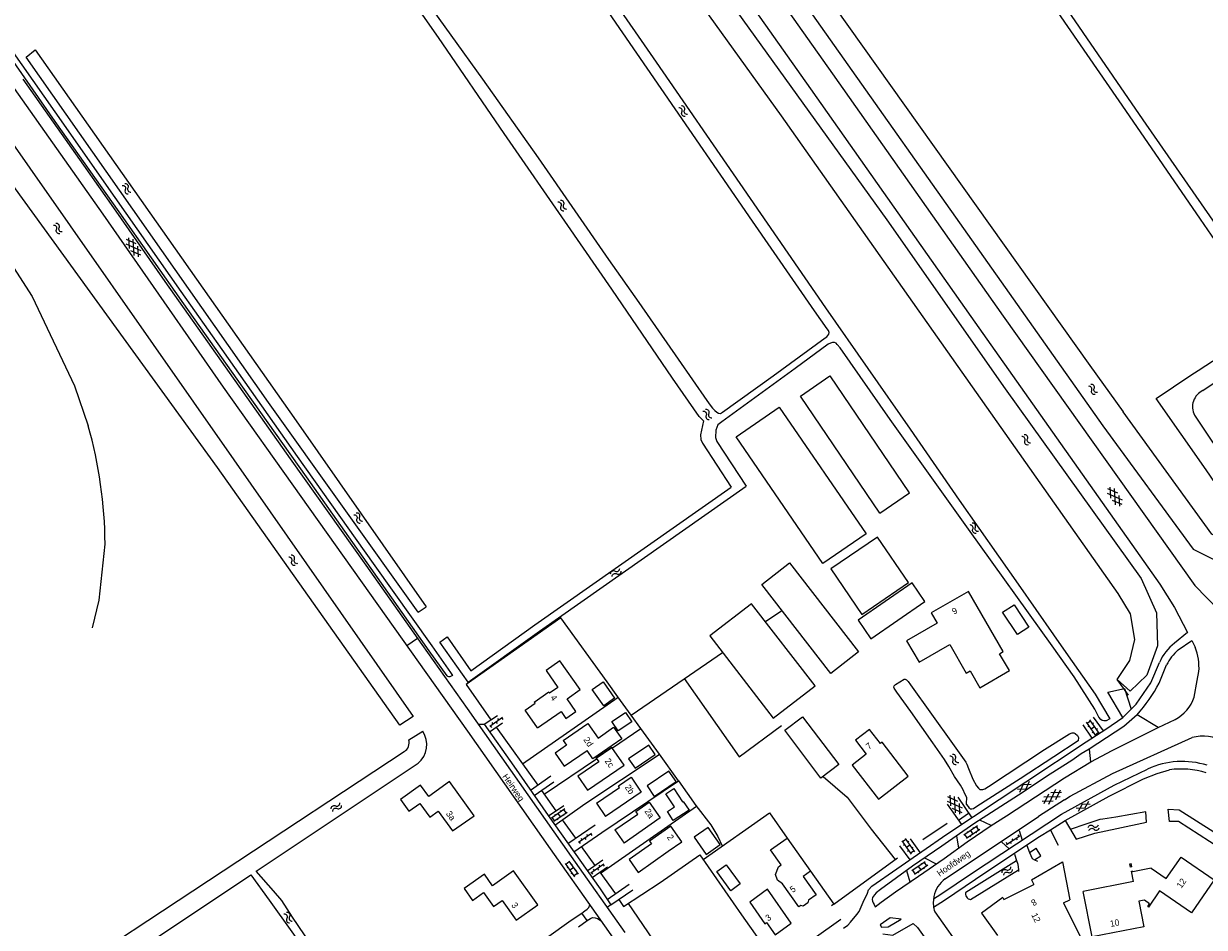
# Model space of a CAD drawing. Header units: metres. Extents: x 195864 to 198202, y 543264 to 544906.
# Tile 63 of 79: x 197146 to 197481, y 544102 to 544359. Entities that reach past the tile are written whole.
import ezdxf

# ---------------------------------------------------------------- set-up
doc = ezdxf.new("R2010")
doc.units = ezdxf.units.M
doc.header["$MEASUREMENT"] = 0
for name, color, linetype, lineweight in [('Level 11', 7, 'Continuous', 0), ('Level 12', 7, 'Continuous', 0), ('Level 19', 7, 'Continuous', 0), ('Level 26', 7, 'Continuous', 0), ('Level 28', 7, 'Continuous', 0), ('Level 29', 7, 'Continuous', 0), ('Level 32', 7, 'Continuous', 0), ('Level 34', 7, 'Continuous', 0), ('Level 41', 7, 'Continuous', 0), ('Level 43', 7, 'Continuous', 0)]:
    doc.layers.add(name, color=color, linetype=linetype, lineweight=lineweight)
doc.styles.add('Style-CHAR_FAST_FONT', font='CHAR_FAST_FONT.shx')

# ---------------------------------------------------------------- blocks, each defined once
blk = doc.blocks.new('GV2')
at = {"layer": 'Level 41', "color": 7, "linetype": 'Continuous', "lineweight": 0, "flags": 128}
for points in [[(1.2, -2), (0, 0), (1.2, 2)], [(0.2, -2), (1.4, 0), (0.2, 2)]]:
    blk.add_lwpolyline(points, dxfattribs=at)
blk = doc.blocks.new('GVTP6')
at = {"layer": 'Level 41', "color": 7, "linetype": 'Continuous', "lineweight": 0}
for p, q in [((0, -0.4), (2.6, 1.2)), ((0, 0.4), (2.6, -1.2)), ((1, -1.2), (5, 1.2)), ((1, 1.2), (5, -1.2)), ((3.4, 1.2), (6, -0.4)), ((3.4, -1.2), (6, 0.4))]:
    blk.add_line(p, q, dxfattribs=at)
blk = doc.blocks.new('OV2')
at = {"layer": 'Level 41', "color": 7, "linetype": 'Continuous', "lineweight": 0}
for p, q in [((0, 0.99), (0.3, 0.99)), ((0.3, -2.31), (0.3, 2.29)), ((0.3, 1.99), (1.5, 1.99)), ((1.5, -2.31), (1.5, 2.29)), ((1.8, 0.99), (1.5, 0.99)), ((0, -1.01), (0.3, -1.01)), ((0.3, -0.01), (1.5, -0.01)), ((0.3, -2.01), (1.5, -2.01)), ((1.8, -1.01), (1.5, -1.01))]:
    blk.add_line(p, q, dxfattribs=at)
blk = doc.blocks.new('WA_140')
at = {"layer": 'Level 43', "color": 7, "linetype": 'Continuous', "lineweight": 0, "extrusion": (0, 0, -1)}
for centre in [(-0.75, 0.05), (-0.75, -0.85)]:
    blk.add_arc(centre, 0.85, 28.0725, 151.9275, dxfattribs=at)
at = {"layer": 'Level 43', "color": 7, "linetype": 'Continuous', "lineweight": 0}
for centre in [(2.25, 0.85), (2.25, -0.05)]:
    blk.add_arc(centre, 0.85, 208.0725, 331.9275, dxfattribs=at)
blk = doc.blocks.new('WA_47')
at = {"layer": 'Level 43', "color": 7, "linetype": 'Continuous', "lineweight": 0, "extrusion": (0, 0, -1)}
for centre in [(-0.75, 0.05), (-0.75, -0.85)]:
    blk.add_arc(centre, 0.85, 28.0725, 151.9276, dxfattribs=at)
at = {"layer": 'Level 43', "color": 7, "linetype": 'Continuous', "lineweight": 0}
for centre in [(2.25, 0.85), (2.25, -0.05)]:
    blk.add_arc(centre, 0.85, 208.0724, 331.9275, dxfattribs=at)
blk = doc.blocks.new('OVTP6')
at = {"layer": 'Level 41', "color": 7, "linetype": 'Continuous', "lineweight": 0}
for p, q in [((0, 0), (4.5, 0)), ((0.25, 0), (0.25, 0.5)), ((1.25, 0), (1.25, -0.5)), ((2.25, 0), (2.25, 0.5)), ((4.25, 0), (4.25, 0.5)), ((3.25, 0), (3.25, -0.5))]:
    blk.add_line(p, q, dxfattribs=at)
blk = doc.blocks.new('WA_35')
at = {"layer": 'Level 43', "color": 7, "linetype": 'Continuous', "lineweight": 0, "extrusion": (0, 0, -1)}
for centre in [(-0.75, 0.05), (-0.75, -0.85)]:
    blk.add_arc(centre, 0.85, 28.0724, 151.9274, dxfattribs=at)
at = {"layer": 'Level 43', "color": 7, "linetype": 'Continuous', "lineweight": 0}
for centre in [(2.25, 0.85), (2.25, -0.05)]:
    blk.add_arc(centre, 0.85, 208.0726, 331.9276, dxfattribs=at)
blk = doc.blocks.new('WA_143')
at = {"layer": 'Level 43', "color": 7, "linetype": 'Continuous', "lineweight": 0, "extrusion": (0, 0, -1)}
for centre in [(-0.75, 0.05), (-0.75, -0.85)]:
    blk.add_arc(centre, 0.85, 28.0726, 151.9276, dxfattribs=at)
at = {"layer": 'Level 43', "color": 7, "linetype": 'Continuous', "lineweight": 0}
for centre in [(2.25, 0.85), (2.25, -0.05)]:
    blk.add_arc(centre, 0.85, 208.0724, 331.9274, dxfattribs=at)
blk = doc.blocks.new('WA_148')
at = {"layer": 'Level 43', "color": 7, "linetype": 'Continuous', "lineweight": 0, "extrusion": (0, 0, -1)}
for centre in [(-0.75, 0.05), (-0.75, -0.85)]:
    blk.add_arc(centre, 0.85, 28.0724, 151.9274, dxfattribs=at)
at = {"layer": 'Level 43', "color": 7, "linetype": 'Continuous', "lineweight": 0}
for centre in [(2.25, 0.85), (2.25, -0.05)]:
    blk.add_arc(centre, 0.85, 208.0725, 331.9276, dxfattribs=at)
blk = doc.blocks.new('WA_46')
at = {"layer": 'Level 43', "color": 7, "linetype": 'Continuous', "lineweight": 0, "extrusion": (0, 0, -1)}
for centre in [(-0.75, 0.05), (-0.75, -0.85)]:
    blk.add_arc(centre, 0.85, 28.0724, 151.9275, dxfattribs=at)
at = {"layer": 'Level 43', "color": 7, "linetype": 'Continuous', "lineweight": 0}
for centre in [(2.25, 0.85), (2.25, -0.05)]:
    blk.add_arc(centre, 0.85, 208.0725, 331.9276, dxfattribs=at)
blk = doc.blocks.new('WA_13')
at = {"layer": 'Level 43', "color": 7, "linetype": 'Continuous', "lineweight": 0, "extrusion": (0, 0, -1)}
for centre in [(-0.75, 0.05), (-0.75, -0.85)]:
    blk.add_arc(centre, 0.85, 28.0724, 151.9274, dxfattribs=at)
at = {"layer": 'Level 43', "color": 7, "linetype": 'Continuous', "lineweight": 0}
for centre in [(2.25, 0.85), (2.25, -0.05)]:
    blk.add_arc(centre, 0.85, 208.0726, 331.9276, dxfattribs=at)
blk = doc.blocks.new('WA_149')
at = {"layer": 'Level 43', "color": 7, "linetype": 'Continuous', "lineweight": 0, "extrusion": (0, 0, -1)}
for centre in [(-0.75, 0.05), (-0.75, -0.85)]:
    blk.add_arc(centre, 0.85, 28.0724, 151.9274, dxfattribs=at)
at = {"layer": 'Level 43', "color": 7, "linetype": 'Continuous', "lineweight": 0}
for centre in [(2.25, 0.85), (2.25, -0.05)]:
    blk.add_arc(centre, 0.85, 208.0726, 331.9276, dxfattribs=at)
blk = doc.blocks.new('WA_150')
at = {"layer": 'Level 43', "color": 7, "linetype": 'Continuous', "lineweight": 0, "extrusion": (0, 0, -1)}
for centre in [(-0.75, 0.05), (-0.75, -0.85)]:
    blk.add_arc(centre, 0.85, 28.0725, 151.9275, dxfattribs=at)
at = {"layer": 'Level 43', "color": 7, "linetype": 'Continuous', "lineweight": 0}
for centre in [(2.25, 0.85), (2.25, -0.05)]:
    blk.add_arc(centre, 0.85, 208.0725, 331.9275, dxfattribs=at)
blk = doc.blocks.new('WA_151')
at = {"layer": 'Level 43', "color": 7, "linetype": 'Continuous', "lineweight": 0, "extrusion": (0, 0, -1)}
for centre in [(-0.75, 0.05), (-0.75, -0.85)]:
    blk.add_arc(centre, 0.85, 28.0725, 151.9275, dxfattribs=at)
at = {"layer": 'Level 43', "color": 7, "linetype": 'Continuous', "lineweight": 0}
for centre in [(2.25, 0.85), (2.25, -0.05)]:
    blk.add_arc(centre, 0.85, 208.0725, 331.9275, dxfattribs=at)
blk = doc.blocks.new('WA_156')
at = {"layer": 'Level 43', "color": 7, "linetype": 'Continuous', "lineweight": 0, "extrusion": (0, 0, -1)}
for centre in [(-0.75, 0.05), (-0.75, -0.85)]:
    blk.add_arc(centre, 0.85, 28.0724, 151.9275, dxfattribs=at)
at = {"layer": 'Level 43', "color": 7, "linetype": 'Continuous', "lineweight": 0}
for centre in [(2.25, 0.85), (2.25, -0.05)]:
    blk.add_arc(centre, 0.85, 208.0725, 331.9276, dxfattribs=at)
blk = doc.blocks.new('WA_162')
at = {"layer": 'Level 43', "color": 7, "linetype": 'Continuous', "lineweight": 0, "extrusion": (0, 0, -1)}
for centre in [(-0.75, 0.05), (-0.75, -0.85)]:
    blk.add_arc(centre, 0.85, 28.0725, 151.9275, dxfattribs=at)
at = {"layer": 'Level 43', "color": 7, "linetype": 'Continuous', "lineweight": 0}
for centre in [(2.25, 0.85), (2.25, -0.05)]:
    blk.add_arc(centre, 0.85, 208.0725, 331.9275, dxfattribs=at)
blk = doc.blocks.new('WA_166')
at = {"layer": 'Level 43', "color": 7, "linetype": 'Continuous', "lineweight": 0, "extrusion": (0, 0, -1)}
for centre in [(-0.75, 0.05), (-0.75, -0.85)]:
    blk.add_arc(centre, 0.85, 28.0724, 151.9274, dxfattribs=at)
at = {"layer": 'Level 43', "color": 7, "linetype": 'Continuous', "lineweight": 0}
for centre in [(2.25, 0.85), (2.25, -0.05)]:
    blk.add_arc(centre, 0.85, 208.0726, 331.9276, dxfattribs=at)
blk = doc.blocks.new('WA_7')
at = {"layer": 'Level 43', "color": 7, "linetype": 'Continuous', "lineweight": 0, "extrusion": (0, 0, -1)}
for centre in [(-0.75, 0.05), (-0.75, -0.85)]:
    blk.add_arc(centre, 0.85, 28.0725, 151.9275, dxfattribs=at)
at = {"layer": 'Level 43', "color": 7, "linetype": 'Continuous', "lineweight": 0}
for centre in [(2.25, 0.85), (2.25, -0.05)]:
    blk.add_arc(centre, 0.85, 208.0725, 331.9275, dxfattribs=at)
blk = doc.blocks.new('WA_169')
at = {"layer": 'Level 43', "color": 7, "linetype": 'Continuous', "lineweight": 0, "extrusion": (0, 0, -1)}
for centre in [(-0.75, 0.05), (-0.75, -0.85)]:
    blk.add_arc(centre, 0.85, 28.0724, 151.9274, dxfattribs=at)
at = {"layer": 'Level 43', "color": 7, "linetype": 'Continuous', "lineweight": 0}
for centre in [(2.25, 0.85), (2.25, -0.05)]:
    blk.add_arc(centre, 0.85, 208.0726, 331.9276, dxfattribs=at)
blk = doc.blocks.new('WA_18')
at = {"layer": 'Level 43', "color": 7, "linetype": 'Continuous', "lineweight": 0, "extrusion": (0, 0, -1)}
for centre in [(-0.75, 0.05), (-0.75, -0.85)]:
    blk.add_arc(centre, 0.85, 28.0724, 151.9275, dxfattribs=at)
at = {"layer": 'Level 43', "color": 7, "linetype": 'Continuous', "lineweight": 0}
for centre in [(2.25, 0.85), (2.25, -0.05)]:
    blk.add_arc(centre, 0.85, 208.0725, 331.9276, dxfattribs=at)
blk = doc.blocks.new('OVTP6_1')
at = {"layer": 'Level 41', "color": 7, "linetype": 'Continuous', "lineweight": 0}
for p, q in [((0, 0), (4.5, 0)), ((0.25, 0), (0.25, 0.5)), ((1.25, 0), (1.25, -0.5)), ((2.25, 0), (2.25, 0.5)), ((3.25, 0), (3.25, -0.5)), ((4.25, 0), (4.25, 0.5))]:
    blk.add_line(p, q, dxfattribs=at)

msp = doc.modelspace()

# ---------------------------------------------------------------- linework, layer by layer
at = {"layer": 'Level 11', "color": 7, "linetype": 'Continuous', "lineweight": 13}
for p, q in [((197389.26, 544219.73), (197397.67, 544225.52)), ((197299.32, 544155.14), (197306.3, 544160.01)), ((197306.3, 544160.01), (197309.2, 544155.84)), ((197309.2, 544155.84), (197313.62, 544158.92)), ((197313.62, 544158.92), (197315.92, 544155.63)), ((197299.32, 544155.14), (197300.26, 544153.8)), ((197315.92, 544155.63), (197307.76, 544149.94)), ((197307.76, 544149.94), (197306.07, 544152.36)), ((197306.19, 544141), (197316.61, 544148.11)), ((197308.76, 544137.3), (197311.34, 544133.58)), ((197314, 544129.73), (197316.59, 544126)), ((197323.82, 544126.57), (197324.38, 544125.77)), ((197329.15, 544123.66), (197333.04, 544126.39)), ((197432.39, 544115.57), (197441.22, 544120.68)), ((197441.22, 544120.68), (197443.3, 544109.85)), ((197460.34, 544120.15), (197460.65, 544120.2)), ((197460.53, 544119.18), (197460.34, 544120.15)), ((197460.84, 544119.24), (197460.53, 544119.18)), ((197460.84, 544119.24), (197460.65, 544120.2)), ((197460.76, 544118.01), (197461.08, 544118.06)), ((197461.34, 544115.06), (197460.76, 544118.01)), ((197461.12, 544117.85), (197461.08, 544118.06)), ((197466.37, 544118.89), (197461.12, 544117.85)), ((197432.39, 544115.57), (197433.06, 544114.2)), ((197461.34, 544115.06), (197447.07, 544112.26)), ((197424.46, 544109.97), (197433.06, 544114.2)), ((197449.6, 544099.34), (197447.07, 544112.26)), ((197424.21, 544110.5), (197424.46, 544109.97)), ((197441.47, 544109.04), (197443.3, 544109.85)), ((197441.47, 544109.04), (197449.32, 544093.16))]:
    msp.add_line(p, q, dxfattribs=at)
at = {"layer": 'Level 11', "color": 7, "linetype": 'Continuous', "lineweight": 13, "flags": 128}
for points in [[(197389.25, 544219.73), (197366.7, 544253.02), (197375.1, 544258.84), (197397.64, 544225.51)], [(197385.36, 544213.92), (197373.07, 544205.49), (197348.42, 544241.48), (197360.71, 544249.9), (197385.36, 544213.92)], [(197397.41, 544200.06), (197388.58, 544212.99), (197375.34, 544203.96), (197384.2, 544191), (197397.41, 544200.06)], [(197383.17, 544180.34), (197375.32, 544174.19), (197355.72, 544199.5), (197363.63, 544205.64), (197383.17, 544180.34)], [(197402.08, 544194.7), (197398.47, 544199.93), (197383.1, 544189.36), (197386.72, 544184.1), (197402.08, 544194.7)], [(197426.08, 544175.02), (197423.24, 544179.82), (197424.32, 544180.45), (197414.43, 544197.54), (197403.89, 544191.47), (197405.59, 544188.52), (197396.86, 544183.49), (197400.49, 544177.38), (197409.17, 544182.41), (197413.83, 544174.34), (197414.89, 544174.96), (197417.71, 544170.14), (197426.08, 544175.02)], [(197431.65, 544187.38), (197428.34, 544185.29), (197424.17, 544191.67), (197427.47, 544193.76), (197431.65, 544187.38)], [(197292.04, 544158.76), (197298.69, 544163.39), (197300.06, 544161.43), (197302.9, 544163.41), (197300.38, 544167.03), (197304.08, 544169.61), (197298.36, 544177.83), (197294.42, 544175.08), (197297.79, 544170.24), (197295.43, 544168.6)], [(197292.04, 544158.76), (197288.53, 544163.8), (197291.32, 544165.74), (197291.07, 544166.1), (197295.18, 544168.96), (197295.43, 544168.6)], [(197377.58, 544148.3), (197372.51, 544144.45), (197362.23, 544158.06), (197367.3, 544161.9), (197377.58, 544148.3)], [(197386.37, 544158.28), (197382.39, 544155.25), (197385.4, 544151.29), (197381.45, 544148.12), (197388.9, 544138.49), (197397.33, 544145.03), (197389.95, 544154.72), (197389.45, 544154.33), (197386.37, 544158.28)], [(197300.26, 544153.8), (197297.05, 544151.56), (197299.61, 544147.86), (197306.07, 544152.36)], [(197316.61, 544148.11), (197313.15, 544153.17), (197308.7, 544150.12), (197309.4, 544149.1), (197303.44, 544145.03), (197306.19, 544141)], [(197273.95, 544133.78), (197267.03, 544143.47), (197261.12, 544139.25), (197258.78, 544142.49), (197253.08, 544138.41), (197255.47, 544135.07), (197258.56, 544137.28), (197261.37, 544133.35), (197263.8, 544135.09), (197267.84, 544129.44), (197273.95, 544133.78)], [(197308.76, 544137.3), (197315.33, 544141.79), (197315.02, 544142.25), (197318.58, 544144.69), (197321.45, 544140.49), (197311.34, 544133.58)], [(197314, 544129.73), (197320.46, 544134.25), (197319.95, 544134.98), (197323.72, 544137.62), (197326.83, 544133.17), (197316.59, 544126)], [(197333.04, 544126.39), (197329.89, 544130.85), (197323.82, 544126.57)], [(197324.38, 544125.77), (197318, 544121.34), (197320.56, 544117.64), (197329.15, 544123.66)], [(197361.65, 544114.38), (197360.17, 544115.43), (197359.64, 544117.11), (197360.51, 544119.27), (197361.25, 544119.78), (197358.22, 544124.09), (197362.95, 544127.42), (197369.59, 544117.98), (197367.46, 544116.49)], [(197466.37, 544118.89), (197470.66, 544115.93), (197474.88, 544122.04), (197484.28, 544115.59), (197477.79, 544106.21), (197468.78, 544112.4), (197465.65, 544107.82), (197465.38, 544108.01)], [(197292.07, 544108.41), (197285.15, 544118.09), (197279.23, 544113.88), (197276.89, 544117.13), (197271.17, 544113.05), (197273.57, 544109.7), (197276.67, 544111.92), (197279.49, 544107.97), (197281.92, 544109.71), (197285.97, 544104.05), (197292.07, 544108.41)], [(197367.46, 544116.49), (197371.14, 544111.25), (197369, 544109.77), (197368.83, 544109.05), (197367.48, 544108.11), (197366.78, 544108.24), (197366.24, 544107.87), (197361.65, 544114.38)], [(197364.12, 544103.21), (197357.39, 544112.87), (197352.3, 544109.2), (197356.56, 544103.09), (197357.03, 544103.41), (197359.49, 544099.89), (197364.12, 544103.21)], [(197424.21, 544110.5), (197418.11, 544106.12), (197422.66, 544099.73)], [(197464.49, 544109.79), (197462.89, 544109.47), (197464.32, 544102.21), (197449.6, 544099.34)], [(197465.38, 544108.01), (197465.92, 544108.77), (197464.49, 544109.79)]]:
    msp.add_lwpolyline(points, dxfattribs=at)
at = {"layer": 'Level 12', "color": 7, "linetype": 'Continuous', "lineweight": 13, "flags": 128}
for points in [[(197359, 544161.53), (197370.86, 544170.71), (197352.79, 544194.03), (197340.94, 544184.86), (197359, 544161.53)], [(197313.9, 544167.19), (197310.83, 544165.02), (197307.53, 544169.68), (197310.61, 544171.85), (197313.9, 544167.19)], [(197313.11, 544160.55), (197317.03, 544163.16), (197318.81, 544160.49), (197314.88, 544157.88), (197313.11, 544160.55)], [(197325.45, 544151.17), (197323.61, 544153.87), (197317.89, 544149.99), (197319.72, 544147.28), (197325.45, 544151.17)], [(197331.35, 544143.47), (197329.32, 544146.46), (197323.14, 544142.28), (197325.16, 544139.28), (197331.35, 544143.47)], [(197335.06, 544135.39), (197330.59, 544132.42), (197328.9, 544134.96), (197330.88, 544136.28), (197328.42, 544139.98), (197330.73, 544141.52), (197333.24, 544137.74), (197333.42, 544137.85), (197335.06, 544135.39)], [(197343.91, 544125.61), (197340.52, 544130.47), (197336.49, 544127.66), (197339.88, 544122.8), (197343.91, 544125.61)], [(197349.59, 544114.38), (197346.91, 544112.44), (197342.97, 544117.89), (197345.65, 544119.83), (197349.59, 544114.38)]]:
    msp.add_lwpolyline(points, dxfattribs=at)
at = {"layer": 'Level 19', "color": 7, "linetype": 'Continuous', "lineweight": 0}
for p, q in [((197339.15, 544246.02), (197338.33, 544241.99)), ((197478.67, 544247.64), (197502.16, 544212.29)), ((197342.62, 544243.38), (197342.55, 544241.3)), ((197343.2, 544244.9), (197342.62, 544243.38)), ((197338.33, 544241.99), (197338.39, 544240.75)), ((197338.39, 544240.75), (197338.88, 544239.71)), ((197338.88, 544239.71), (197347.05, 544227.2)), ((197342.55, 544241.3), (197342.97, 544240.12)), ((197342.97, 544240.12), (197351.26, 544227.43)), ((197291.21, 544188.08), (197347.05, 544227.2)), ((197292.52, 544186.2), (197351.26, 544227.43)), ((197258.11, 544191.62), (197260.35, 544193.18)), ((197272.32, 544171.75), (197292.52, 544186.2)), ((197273.09, 544174.96), (197291.21, 544188.08)), ((197264.22, 544183.08), (197266.36, 544184.58)), ((197272.32, 544171.75), (197264.22, 544183.08)), ((197266.36, 544184.58), (197273.09, 544174.96)), ((197255.41, 544155.33), (197259.41, 544157.77)), ((197212.09, 544118.01), (197258.06, 544148.67)), ((197431.84, 544123.37), (197433.71, 544124.54)), ((197433.21, 544121.28), (197435.03, 544122.42)), ((197435.03, 544122.42), (197433.71, 544124.54)), ((197413.75, 544112.08), (197428.14, 544121.07)), ((197415.07, 544109.96), (197428.64, 544118.43))]:
    msp.add_line(p, q, dxfattribs=at)
at = {"layer": 'Level 19', "color": 7, "linetype": 'Continuous', "lineweight": 0, "flags": 128}
for points in [[(197297.26, 544464.85), (197348.41, 544392.22), (197411.94, 544302.27), (197452.68, 544244.63)], [(197304.63, 544465.45), (197356.02, 544392.38), (197448.95, 544261.78), (197458.42, 544248.55)], [(197459.95, 544168.05), (197458.52, 544170.04), (197456.75, 544172.51), (197460.31, 544177.93), (197461.69, 544183.88), (197460.47, 544191.12), (197457.01, 544196.97), (197361.29, 544332.68), (197279.99, 544445.84), (197286.03, 544449.46), (197391.21, 544303.11), (197424.91, 544255.07), (197463.53, 544201.2), (197467.89, 544191.4), (197468.19, 544182.02), (197465.17, 544173.75)], [(197297.98, 544388.08), (197325.69, 544347.97), (197349.52, 544313.47), (197373.81, 544278.15), (197397.84, 544243.61), (197411.8, 544223.45), (197428.55, 544199.62), (197438.66, 544185.2), (197442.09, 544180.14), (197450.42, 544168.3), (197454.63, 544161.28), (197453.61, 544160.76), (197452.93, 544160.72), (197452.47, 544160.84), (197452.07, 544161.08), (197451.47, 544161.8), (197450.33, 544164.05), (197444.53, 544173.24), (197438.19, 544182.09), (197414.42, 544215.25), (197392.2, 544246.36), (197377.95, 544266.73)], [(197339.15, 544246.02), (197338.49, 544246.66), (197337.9, 544247.24), (197330.34, 544258.18), (197313.07, 544283.43), (197300.61, 544301.49), (197282.56, 544327.68), (197263.88, 544354.93), (197242.58, 544385.5)], [(197435.22, 544368.86), (197459.1, 544334.24), (197480.28, 544303.35), (197493.8, 544283.62), (197496.45, 544279.66), (197496.67, 544279.42), (197497.25, 544279.24), (197498.77, 544279.03), (197499.03, 544279.19), (197499.19, 544279.57), (197499.31, 544279.87), (197499.23, 544280.29), (197499.09, 544280.71), (197498.66, 544281.49), (197491.04, 544292.83), (197464.1, 544331.61), (197429.96, 544381.27)], [(197258.4, 544368.24), (197276.41, 544343.08), (197292.19, 544320.78), (197312.15, 544291.9), (197320.76, 544279.61), (197331.93, 544263.57), (197340.1, 544251.76), (197341.06, 544250.46), (197341.74, 544249.59), (197342.36, 544248.93), (197342.94, 544248.45), (197343.46, 544248.17), (197343.98, 544248.11), (197344.52, 544248.43), (197358.93, 544258.83), (197373.75, 544269.62), (197374.17, 544269.89), (197374.49, 544270.29), (197374.74, 544270.65), (197374.86, 544271.15), (197374.7, 544271.67), (197374.26, 544272.19), (197370.69, 544277.26), (197353.12, 544302.77), (197335.08, 544328.94), (197308.29, 544367.98)], [(197258.11, 544191.62), (197215.54, 544251.19), (197146.65, 544349.34), (197149.3, 544351.48), (197223.43, 544246), (197260.35, 544193.18)], [(197256.65, 544161.94), (197252.89, 544159.54), (197201.11, 544232.74), (197130.6, 544329.84), (197136.15, 544334.17), (197205.74, 544234.93), (197256.65, 544161.94)], [(197377.95, 544266.73), (197377.19, 544267.69), (197376.83, 544268.05), (197376.37, 544268.29), (197375.81, 544268.25), (197375.21, 544268.09), (197374.61, 544267.81), (197365.22, 544260.9), (197344.37, 544245.71), (197343.2, 544244.9)], [(197477.68, 544258.98), (197479.72, 544260.28), (197485.96, 544264.35)], [(197481.07, 544254.64), (197494.94, 544264.01)], [(197511.71, 544211.26), (197553.59, 544234.54), (197556.38, 544230.53), (197527.69, 544212.58), (197514.64, 544205.06), (197507.37, 544202.37), (197497.71, 544201.93), (197497.91, 544206.69), (197495.08, 544212.96), (197482, 544232.12), (197467.75, 544252.32), (197477.68, 544258.98)], [(197452.68, 544244.63), (197478.27, 544209.55), (197490.81, 544203.24), (197490.68, 544210.3), (197483.6, 544213.84), (197458.42, 544248.55)], [(197398.04, 544163.36), (197394.1, 544168.91), (197393.52, 544169.74), (197393.36, 544170.04), (197393.28, 544170.28), (197393.34, 544170.68), (197393.68, 544171.05), (197396.16, 544172.59), (197396.46, 544172.61), (197396.86, 544172.43), (197397.3, 544171.93), (197397.96, 544170.98)], [(197456.75, 544172.51), (197460.43, 544169.18), (197465.17, 544173.75)], [(197397.96, 544170.98), (197409.94, 544154.32), (197413.67, 544149.03), (197414.01, 544148.41), (197414.51, 544147.19), (197415.7, 544144.17), (197416.72, 544142.27), (197417.26, 544141.63), (197417.73, 544141.21), (197418.07, 544141.19), (197418.55, 544141.23), (197419.1, 544141.44), (197420.18, 544142.12), (197436.08, 544152.56), (197443.14, 544157.09), (197443.9, 544157.36), (197444.36, 544157.38), (197444.8, 544157.16)], [(197445.66, 544155.08), (197438.73, 544150.5), (197429.18, 544144.24), (197419.21, 544137.94), (197416.59, 544136.19), (197415.93, 544135.77), (197415.42, 544135.61), (197415.04, 544135.6), (197414.77, 544135.88), (197414.43, 544136.36), (197413.91, 544137.02), (197413.91, 544137.72), (197414.01, 544138.46), (197414.01, 544138.94), (197413.45, 544140.04), (197412.92, 544141.1), (197412.2, 544142.44), (197410.52, 544144.96), (197408.91, 544147.74), (197407.65, 544149.79), (197404.34, 544154.53), (197398.04, 544163.36)], [(197444.8, 544157.16), (197445.42, 544156.6), (197445.7, 544156), (197445.66, 544155.08)], [(197254.13, 544151.97), (197151.21, 544084.06), (197025.33, 544000)], [(197465.03, 544131.91), (197464.87, 544134.89), (197456.35, 544133.41), (197452.65, 544132.83), (197451.79, 544132.69), (197447.77, 544131.36), (197443.36, 544129.89)], [(197558.08, 544000), (197546.46, 544021.09), (197521.47, 544065.63), (197492.78, 544118.7), (197490.36, 544121.07), (197488.81, 544122.63), (197474.12, 544132.14), (197471.58, 544132.18), (197471.21, 544135.63), (197474.29, 544135.44), (197489.1, 544126.03), (197492.77, 544123.02), (197495.37, 544119.53), (197513.54, 544087.44), (197529.4, 544058.35)], [(197445.03, 544127.07), (197450.37, 544128.83), (197456.59, 544130.15), (197465.03, 544131.91)], [(197210.56, 544116.99), (197215.73, 544109.77), (197222.19, 544100.82), (197232.6, 544086.04), (197234.91, 544082.86), (197249.55, 544062.05), (197253.64, 544056.4), (197254.04, 544056.08), (197254.6, 544055.92), (197255, 544055.88), (197255.24, 544056), (197255.26, 544056.3), (197255.06, 544056.64), (197245.98, 544070.12), (197235.98, 544084.85), (197222.42, 544104.97), (197219.33, 544109.7), (197216.95, 544112.44), (197212.09, 544118.02)], [(197140.67, 544070.52), (197154.05, 544079.31), (197210.56, 544116.99)]]:
    msp.add_lwpolyline(points, dxfattribs=at)
at = {"layer": 'Level 19', "color": 7, "linetype": 'Continuous', "lineweight": 0}
for centre, radius, start, end in [((197483.3, 544249.96), 5.19, 115.4856, 206.5923), ((197252.52, 544154.51), 3, 302.3897, 15.9014), ((197253.6, 544153.98), 6.93, 309.9927, 33.1305), ((197415.2, 544111.51), 1.56, 158.5706, 265.4013)]:
    msp.add_arc(centre, radius, start, end, dxfattribs=at)
at = {"layer": 'Level 26', "color": 7, "linetype": 'Continuous', "lineweight": 0, "flags": 128}
for points in [[(197029.91, 544453.36), (197103.23, 544347.73), (197107.76, 544341.2), (197135.31, 544301.52), (197148.36, 544281.32), (197149.3, 544279.57), (197160.39, 544255.99), (197164.3, 544244.6)], [(197165.56, 544187.22), (197167.48, 544195.05), (197169.1, 544210.96)]]:
    msp.add_lwpolyline(points, dxfattribs=at)
at = {"layer": 'Level 26', "color": 7, "linetype": 'Continuous', "lineweight": 0}
msp.add_arc((197045.65, 544210.51), 123.45, 0.2098, 16.0313, dxfattribs=at)
at = {"layer": 'Level 28', "color": 7, "linetype": 'Continuous', "lineweight": 0}
for p, q in [((197356.74, 544188.94), (197361.46, 544192.09)), ((197287.73, 544148.53), (197314.88, 544167.5)), ((197280.28, 544158.95), (197292.05, 544142.5)), ((197308.7, 544150.12), (197313.15, 544153.17)), ((197313.15, 544153.17), (197313.27, 544153.06)), ((197293.92, 544139.86), (197308.78, 544149.99)), ((197308.78, 544149.99), (197308.7, 544150.12)), ((197293.13, 544140.97), (197297.22, 544135.17)), ((197309.9, 544117.42), (197337.17, 544136.53)), ((197299.04, 544132.63), (197302.79, 544127.37)), ((197401.51, 544127.03), (197408.44, 544131.65)), ((197304.44, 544125.03), (197308.31, 544119.66)), ((197376.16, 544108.67), (197394.32, 544121.81)), ((197309.68, 544117.73), (197314.12, 544111.59)), ((197317.73, 544108.84), (197332.27, 544087.72)), ((197285.82, 544092.85), (197301.52, 544104.1))]:
    msp.add_line(p, q, dxfattribs=at)
at = {"layer": 'Level 28', "color": 7, "linetype": 'Continuous', "lineweight": 0, "flags": 128}
for points in [[(197267.88, 544173.61), (197267.46, 544173.41), (197267.06, 544173.23), (197266.78, 544173.21), (197266.54, 544173.33), (197266.28, 544173.57), (197261.24, 544180.64), (197244.75, 544204.07), (197226.36, 544230.06), (197206.68, 544257.81), (197191.48, 544279.24), (197173.08, 544305.43), (197154.97, 544331.12), (197136.74, 544357.13)], [(197139.1, 544356.06), (197154.83, 544333.82), (197171.92, 544309.49), (197190.63, 544282.76), (197202.31, 544266.3), (197223.69, 544235.9), (197245.25, 544205.43), (197261.98, 544182.02), (197267.26, 544174.51), (197267.88, 544173.61)], [(197313.27, 544153.06), (197321.32, 544158.55), (197318.65, 544162.34), (197314.86, 544167.53), (197311.75, 544171.85), (197298.61, 544189.99), (197271.74, 544171.1), (197278.73, 544161.06)], [(197318.65, 544162.34), (197333.67, 544172.72), (197344.56, 544180.19)], [(197333.7, 544172.74), (197349.3, 544150.5), (197361.34, 544159.44)], [(197318, 544145.51), (197326.67, 544151.27), (197321.32, 544158.55)], [(197310.25, 544129.03), (197332.05, 544143.74), (197326.67, 544151.27)], [(197301.2, 544134.13), (197304.76, 544136.66), (197313.39, 544142.44), (197318, 544145.51)], [(197373.13, 544144.92), (197379.94, 544139.01), (197386.76, 544129.92), (197393.63, 544121.31)], [(197332.05, 544143.74), (197337.02, 544136.73), (197341.25, 544131.2), (197343.22, 544127.9), (197344.5, 544125.18)], [(197339.06, 544121.34), (197357.91, 544134.64), (197362.95, 544127.42)], [(197315.06, 544110.01), (197316.45, 544107.99), (197326.82, 544114.84), (197338.13, 544122.69), (197349.98, 544105.59), (197359.96, 544091.37)], [(197369.59, 544117.98), (197376.16, 544108.67), (197375.52, 544108.21)], [(197334.8, 544080.86), (197335.31, 544080.57), (197335.91, 544080.17), (197336.51, 544079.85), (197337.05, 544079.67), (197339.71, 544078.94), (197341.3, 544078.4), (197341.83, 544078.32), (197342.21, 544078.38), (197342.67, 544078.66), (197361.08, 544092.18), (197363.67, 544094.02), (197378.21, 544104.39)]]:
    msp.add_lwpolyline(points, dxfattribs=at)
at = {"layer": 'Level 29', "color": 7, "linetype": 'Continuous', "lineweight": 0}
for p, q in [((197257.88, 544184.14), (197254.91, 544182.07)), ((197468.65, 544171.47), (197470.75, 544176.62)), ((197449.87, 544161.83), (197452.71, 544157.9)), ((197453.46, 544158.38), (197458.36, 544161.66)), ((197462.38, 544162.47), (197462.39, 544162.48)), ((197278.39, 544157.6), (197282.07, 544160.22)), ((197446.93, 544159.6), (197449.52, 544155.85)), ((197468.39, 544158.84), (197473.21, 544161.15)), ((197289.99, 544141.04), (197295.76, 544145.12)), ((197291.05, 544139.52), (197296.62, 544143.39)), ((197411.43, 544139.04), (197415.4, 544133.22)), ((197441.76, 544138.34), (197434.37, 544133.56)), ((197295.08, 544133.7), (197299.49, 544136.73)), ((197408.41, 544137.11), (197412.49, 544131.28)), ((197296.9, 544131.14), (197301.2, 544134.13)), ((197407.82, 544115.8), (197434.37, 544133.56)), ((197411.6, 544132.56), (197414.51, 544134.52)), ((197437.74, 544129.81), (197441.89, 544132.38)), ((197441.89, 544132.38), (197445.03, 544127.07)), ((197300.63, 544125.9), (197308.41, 544131.21)), ((197302.3, 544123.55), (197310.25, 544129.03)), ((197411.08, 544128.03), (197411.65, 544124.59)), ((197428.82, 544129.61), (197429.75, 544126.86)), ((197440.02, 544125.36), (197437.74, 544129.81)), ((197394.87, 544125.22), (197397.8, 544121.25)), ((197397.93, 544127.18), (197400.69, 544123.24)), ((197423.83, 544126.35), (197426, 544124.4)), ((197431.06, 544125.32), (197431.84, 544123.37)), ((197401.96, 544121.79), (197405.32, 544120.14)), ((197427.5, 544122.87), (197428.14, 544121.07)), ((197431.84, 544123.37), (197432.55, 544121.59)), ((197432.55, 544121.59), (197433.21, 544121.28)), ((197433.21, 544121.28), (197434.04, 544120.88)), ((197306.14, 544118.16), (197310.57, 544121.23)), ((197307.51, 544116.23), (197311.85, 544119.23)), ((197396.87, 544118.25), (197397.78, 544114.95)), ((197428.64, 544118.43), (197428.68, 544117.93)), ((197311.82, 544109.95), (197318.02, 544114.36)), ((197312.79, 544108.47), (197319.12, 544112.76)), ((197404.86, 544106.44), (197418.55, 544087.17))]:
    msp.add_line(p, q, dxfattribs=at)
at = {"layer": 'Level 29', "color": 7, "linetype": 'Continuous', "lineweight": 0, "flags": 128}
for points in [[(197256.78, 544500), (197310.8, 544423.55), (197369.57, 544340.34)], [(197266.08, 544500), (197306.89, 544442.22), (197375.78, 544344.62)], [(197145.77, 544343.15), (197163, 544318.67), (197171.54, 544306.57), (197186.11, 544285.65), (197202.15, 544262.94), (197221.73, 544235.23), (197243.21, 544204.95), (197259.1, 544182.44), (197272, 544164.26), (197286.82, 544143.18), (197301.52, 544122.21), (197316.81, 544100.55)], [(197375.78, 544344.64), (197424.36, 544275.79), (197478.82, 544199.22), (197485.71, 544192.08), (197491.55, 544195.62)], [(197143.33, 544340.5), (197168.52, 544304.72), (197185.84, 544279.79), (197202.67, 544255.6), (197224.73, 544224.52), (197244.29, 544197.07), (197272.11, 544157.78), (197295.56, 544124.38), (197308.6, 544106), (197317.72, 544092.93)], [(197369.59, 544340.38), (197415.17, 544275.7), (197468.85, 544199.56), (197473, 544192.94), (197476.69, 544185.87), (197473.03, 544182.84)], [(197474.08, 544180.89), (197477.95, 544183.55), (197478.89, 544181.68)], [(197460.72, 544164.06), (197462.11, 544165.47), (197466.25, 544171.53), (197468.7, 544177.33)], [(197478.54, 544167.49), (197479.41, 544172.19), (197479.93, 544174.75)], [(197458.36, 544161.66), (197454.08, 544168.89), (197458.78, 544169.92), (197460.72, 544164.06), (197458.36, 544161.66), (197458.36, 544161.66)], [(197275.13, 544159.8), (197276.83, 544159.83), (197280.58, 544162.26)], [(197420.94, 544130.97), (197425.29, 544133.79), (197441.76, 544144.59), (197449.2, 544149.06), (197455.24, 544152.28), (197468.35, 544158.82), (197468.39, 544158.84), (197462.38, 544162.47), (197458.56, 544159.15), (197448.79, 544152.71), (197449.12, 544149.07)], [(197276.83, 544159.83), (197285.27, 544147.84), (197295, 544133.82), (197309.82, 544112.98), (197312.79, 544108.47), (197311.75, 544107.72)], [(197378.96, 544101.78), (197380.18, 544102.7), (197380.98, 544103.48), (197382.73, 544105.67), (197383.35, 544106.53), (197384.5, 544109.21), (197385.74, 544111.79), (197386.08, 544112.69), (197386.96, 544113.77), (197408.35, 544128.52), (197430.77, 544143.44), (197447.87, 544154.79), (197453.46, 544158.38)], [(197441.76, 544138.34), (197443.39, 544139.36), (197455.36, 544145.76), (197477.99, 544155.98)], [(197448.79, 544152.71), (197446.43, 544151.35), (197443.79, 544149.45), (197437.65, 544145.62), (197428.67, 544139.6), (197415.98, 544131.43), (197406.85, 544125.1), (197398.55, 544119.48), (197389.42, 544112.81), (197388.26, 544111.87), (197387.73, 544111.31), (197387.23, 544110.55), (197387.12, 544109.99), (197387.2, 544109.53), (197387.35, 544109.03), (197387.62, 544108.55), (197387.9, 544107.85), (197389.67, 544109.25), (197393.68, 544112.19), (197400.23, 544116.6), (197407.51, 544121.66), (197414.13, 544126.35), (197420.94, 544130.97), (197417.73, 544132.55)], [(197440.91, 544134.2), (197455.82, 544142.48), (197465.35, 544147.05)], [(197441.89, 544132.38), (197454.43, 544139.35), (197464.19, 544144.22), (197468.03, 544145.74), (197471.57, 544146.82)], [(197404.52, 544110.16), (197406.59, 544111.49), (197415.35, 544117.4), (197440.91, 544134.2)], [(197428.52, 544123.76), (197434.61, 544127.88), (197437.74, 544129.81)], [(197404.54, 544107.8), (197407.68, 544109.82), (197416.43, 544115.72), (197428.52, 544123.76)], [(197428.14, 544121.07), (197428.52, 544120.02), (197428.64, 544118.43)], [(197301.52, 544104.1), (197304.6, 544106.13), (197305.47, 544106.75), (197306.11, 544107.21), (197306.55, 544107.71), (197306.82, 544108.49)], [(197303.6, 544102.17), (197306.12, 544103.97), (197304.6, 544106.13)], [(197306.12, 544103.97), (197307.02, 544104.59), (197307.64, 544104.84), (197308.4, 544104.72), (197309.06, 544104.54), (197310.07, 544103.89)], [(197395.33, 544104.41), (197392.2, 544104.71), (197389.38, 544102.77), (197389.72, 544102.15), (197391.66, 544102.21), (197395.33, 544104.41)], [(197390.13, 544100.19), (197392.96, 544099.83), (197398.78, 544103.18), (197399.98, 544102.05), (197457.58, 544021.16)]]:
    msp.add_lwpolyline(points, dxfattribs=at)
at = {"layer": 'Level 29', "color": 7, "linetype": 'Continuous', "lineweight": 0}
for centre, radius, start, end in [((197481.53, 544171.7), 14.01, 127.3587, 156.3176), ((197463.46, 544175.82), 16.51, 356.2785, 20.7912), ((197482.52, 544170.87), 13.1, 130.1226, 153.9789), ((197427.23, 544193.64), 46.98, 318.4539, 331.8448), ((197468.22, 544170.76), 10.83, 297.4594, 342.4334), ((197481.13, 544144.56), 11.84, 59.6284, 105.3961), ((197475.21, 544125.57), 23.63, 72.4904, 114.6581), ((197474.94, 544123.84), 23.22, 72.3287, 98.3443), ((197412.53, 544109.26), 8.06, 125.7566, 168.6796), ((197413.41, 544109.09), 8.95, 173.1167, 197.2278), ((197412.87, 544109.18), 8.41, 168.5992, 173.273)]:
    msp.add_arc(centre, radius, start, end, dxfattribs=at)

# ---------------------------------------------------------------- block references
at = {"layer": 'Level 41', "color": 7, "linetype": 'Continuous', "lineweight": 0}
for name, p, xscale, yscale, zscale, rotation in [('GVTP6', (197178.94, 544292.84), 1.000000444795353, 1.000000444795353, 1.000000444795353, 124.7650296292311), ('GVTP6', (197457.83, 544221.98), 0.999999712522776, 0.999999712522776, 0.999999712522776, 125.1769349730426), ('OVTP6', (197282.07, 544161.71), 0.9999999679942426, 0.9999999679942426, 0.9999999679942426, 215.520061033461), ('OV2', (197449.05, 544158.29), 0.9999992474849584, 0.9999992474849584, 0.9999992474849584, 34.62618855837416), ('GV2', (197430.71, 544141.35), 1.000001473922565, 1.000001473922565, 1.000001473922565, 123.7138209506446), ('GVTP6', (197440.69, 544140.74), 0.9999984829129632, 0.9999984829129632, 0.9999984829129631, 213.0340571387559), ('GVTP6', (197408.86, 544139.43), 0.9999981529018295, 0.9999981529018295, 0.9999981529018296, 304.2832497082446), ('GV2', (197447.42, 544135.82), 0.9999996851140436, 0.9999996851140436, 0.9999996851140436, 119.3000398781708), ('OV2', (197298.68, 544133.17), 1.000000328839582, 1.000000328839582, 1.000000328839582, 124.8771590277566), ('OVTP6', (197307.32, 544128.74), 0.9999995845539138, 0.9999995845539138, 0.9999995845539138, 214.5519587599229), ('OV2', (197415.92, 544128.33), 1.000002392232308, 1.000002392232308, 1.000002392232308, 124.4537509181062), ('OV2', (197398.08, 544125.59), 0.9999988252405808, 0.9999988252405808, 0.9999988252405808, 215.0683466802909), ('OV2', (197302.44, 544119.17), 0.9999981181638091, 0.9999981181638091, 0.9999981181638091, 215.2184648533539), ('OVTP6', (197310.86, 544119.98), 1.00000039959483, 1.00000039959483, 1.00000039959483, 214.6436534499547), ('OV2', (197401.13, 544118.15), 0.9999982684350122, 0.9999982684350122, 0.9999982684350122, 124.5419689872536)]:
    msp.add_blockref(name, p, dxfattribs=dict(at, xscale=xscale, yscale=yscale, zscale=zscale, rotation=rotation))
at = {"layer": 'Level 41', "color": 7, "linetype": 'Continuous', "lineweight": 0, "rotation": 32.9026703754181}
msp.add_blockref('OVTP6_1', (197425.28, 544125.6), dxfattribs=at)
at = {"layer": 'Level 43', "color": 7, "linetype": 'Continuous', "lineweight": 0}
for name, p, xscale, yscale, zscale, rotation in [('WA_156', (197334.28, 544332.82), 1.000001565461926, 1.000001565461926, 1.000001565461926, 125.9004980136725), ('WA_46', (197174.37, 544313.2), 0.9999980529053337, 0.9999980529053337, 0.9999980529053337, 305.0194951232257), ('WA_166', (197298.16, 544308.47), 1.000000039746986, 1.000000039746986, 1.000000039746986, 303.465334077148), ('WA_7', (197156.59, 544299.43), 1.000002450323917, 1.000002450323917, 1.000002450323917, 126.4740106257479), ('WA_149', (197450.77, 544253.75), 0.9999995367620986, 0.9999995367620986, 0.9999995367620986, 128.7080180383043), ('WA_13', (197339.38, 544249.04), 1.000001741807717, 1.000001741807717, 1.000001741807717, 306.6973283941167), ('WA_151', (197431.77, 544239.42), 1.000001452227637, 1.000001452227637, 1.000001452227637, 127.5496243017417), ('WA_143', (197240.12, 544219.61), 1.000000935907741, 1.000000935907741, 1.000000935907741, 307.3886259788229), ('WA_150', (197416.96, 544214.28), 0.9999982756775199, 0.9999982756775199, 0.9999982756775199, 126.9845172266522), ('WA_148', (197223.47, 544205.15), 0.9999988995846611, 0.9999988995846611, 0.999998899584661, 127.3313152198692), ('WA_18', (197312.99, 544202.17), 0.999997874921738, 0.999997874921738, 0.999997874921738, 30.13942062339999), ('WA_47', (197411.33, 544148.54), 1.000000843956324, 1.000000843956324, 1.000000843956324, 126.9443361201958), ('WA_35', (197233.61, 544135.36), 0.9999996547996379, 0.9999996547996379, 0.9999996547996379, 34.80144429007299), ('WA_140', (197448.57, 544130), 0.9999977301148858, 0.9999977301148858, 0.9999977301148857, 14.40839212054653), ('WA_169', (197424.24, 544117.21), 0.9999980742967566, 0.9999980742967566, 0.9999980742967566, 34.21450191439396), ('WA_162', (197220.32, 544106.12), 1.000000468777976, 1.000000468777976, 1.000000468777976, 302.1986857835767)]:
    msp.add_blockref(name, p, dxfattribs=dict(at, xscale=xscale, yscale=yscale, zscale=zscale, rotation=rotation))

# ---------------------------------------------------------------- texts
at = {"layer": 'Level 32', "color": 7, "linetype": 'Continuous', "lineweight": 13, "style": 'Style-CHAR_FAST_FONT'}
for s, rotation, p in [('9', 29.9225, (197410.38, 544190.88)), ('4', 304.8184, (197295.53, 544167.32)), ('2d', 304.8981, (197304.96, 544155.36)), ('7', 37.202, (197386.16, 544152.47)), ('2c', 304.7387, (197310.98, 544149.33)), ('2b', 304.7387, (197316.7, 544141.87)), ('3a', 305.5976, (197265.87, 544134.34)), ('2a', 304.7387, (197322.32, 544135.02)), ('2', 304.6915, (197328.66, 544127.67)), ('12', 55.3085, (197474.93, 544112.99)), ('5', 35.1845, (197364.49, 544111.8)), ('3', 305.5976, (197284.44, 544108.33)), ('8', 210.2853, (197433.18, 544110.24)), ('3', 34.9451, (197357.53, 544103.7)), ('12', 296.3087, (197432.25, 544105.61)), ('10', 11.0739, (197454.85, 544102.14))]:
    msp.add_text(s, height=1.8, rotation=rotation, dxfattribs=at).set_placement(p)
at = {"layer": 'Level 34', "color": 7, "linetype": 'Continuous', "lineweight": 13, "style": 'Style-CHAR_FAST_FONT'}
for s, rotation, p in [('Heirweg', 304.6915, (197281.9, 544144.9)), ('Hoofdweg', 34.9451, (197406.27, 544116.42))]:
    msp.add_text(s, height=1.8, rotation=rotation, dxfattribs=at).set_placement(p)

doc.saveas('drawing.dxf')
